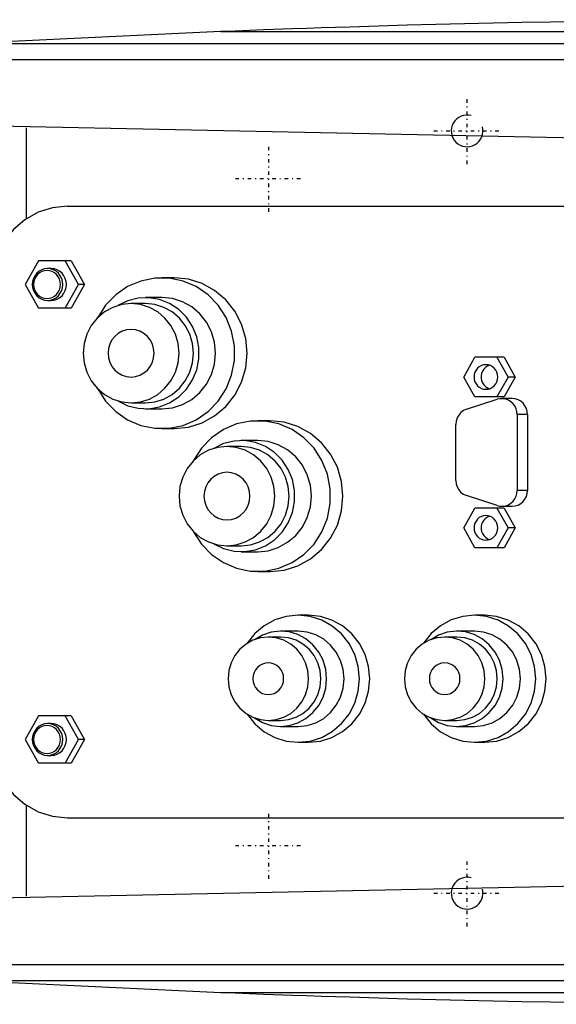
# Model space of a CAD drawing. Extents: x -702 to 168, y -90 to 90.
# Tile 2 of 5: x -556 to -489, y -62 to 62. Entities that reach past the tile are written whole.
import ezdxf

# ---------------------------------------------------------------- set-up
doc = ezdxf.new("R2010")
doc.units = 0
doc.linetypes.add('CENTER', pattern=[1.5, 0.45, -0.5, 0.05, -0.5])
for name, color, linetype in [('AM_0', 7, 'CONTINUOUS'), ('AM_10', 7, 'CONTINUOUS'), ('AM_7', 7, 'CENTER')]:
    doc.layers.add(name, color=color, linetype=linetype)

msp = doc.modelspace()

# ---------------------------------------------------------------- linework, layer by layer
at = {"layer": 'AM_0', "color": 7, "linetype": 'CONTINUOUS'}
for p, q in [((-531.04, 60.5), (-562.76, 59)), ((-531.04, 60.5), (-385.14, 60.5)), ((-562.76, 59), (-352.3, 59)), ((-594.4, 57), (-342.93, 57)), ((-598.5, 49.45), (-479.16, 47)), ((-555.5, 36.95), (-555.5, 48.38)), ((-550.34, 38.5), (-462.3, 38.5)), ((-554, 31.65), (-555.67, 28.65)), ((-549.88, 31.65), (-554, 31.65)), ((-548.98, 28.65), (-550.65, 31.65)), ((-549.88, 31.65), (-548.2, 28.65)), ((-552.41, 30.65), (-552.86, 30.65)), ((-555.67, 28.65), (-554, 25.65)), ((-550.65, 25.65), (-548.98, 28.65)), ((-548.2, 28.65), (-549.88, 25.65)), ((-548.2, 28.65), (-548.98, 28.65)), ((-536.9, 29.5), (-538.46, 29.5)), ((-552.86, 26.65), (-552.41, 26.65)), ((-540.53, 26.25), (-542.34, 26.25)), ((-538.46, 27), (-540.53, 27)), ((-549.88, 25.65), (-554, 25.65)), ((-500.43, 17), (-499.03, 19.5)), ((-495.34, 19.5), (-499.03, 19.5)), ((-496.24, 19.5), (-494.85, 17)), ((-495.34, 19.5), (-493.94, 17)), ((-499.03, 14.5), (-500.43, 17)), ((-494.85, 17), (-496.24, 14.5)), ((-493.94, 17), (-495.34, 14.5)), ((-493.94, 17), (-494.85, 17)), ((-542.34, 13.75), (-540.53, 13.75)), ((-500.08, 12.94), (-496.21, 14.19)), ((-495.34, 14.5), (-499.03, 14.5)), ((-494.32, 14.28), (-495.64, 14.28)), ((-540.53, 13), (-538.46, 13)), ((-524.83, 11.5), (-526.38, 11.5)), ((-493.71, 12.28), (-493.71, 2.72)), ((-492.39, 12.28), (-493.71, 12.28)), ((-492.39, 12.28), (-492.39, 2.72)), ((-538.46, 10.5), (-536.9, 10.5)), ((-501.43, 3.97), (-501.43, 11.03)), ((-526.38, 9), (-528.45, 9)), ((-528.45, 8.25), (-530.26, 8.25)), ((-492.39, 2.72), (-493.71, 2.72)), ((-496.21, 0.81), (-500.08, 2.06)), ((-500.43, -2), (-499.03, 0.5)), ((-495.34, 0.5), (-499.03, 0.5)), ((-496.24, 0.5), (-494.85, -2)), ((-495.64, 0.72), (-494.32, 0.72)), ((-495.34, 0.5), (-493.94, -2)), ((-499.03, -4.5), (-500.43, -2)), ((-494.85, -2), (-496.24, -4.5)), ((-493.94, -2), (-495.34, -4.5)), ((-493.94, -2), (-494.85, -2)), ((-530.26, -4.25), (-528.45, -4.25)), ((-495.34, -4.5), (-499.03, -4.5)), ((-528.45, -5), (-526.38, -5)), ((-526.38, -7.5), (-524.83, -7.5)), ((-520, -13), (-521.29, -13)), ((-497.78, -13), (-499.08, -13)), ((-523.49, -15.75), (-525.05, -15.75)), ((-521.29, -15), (-523.49, -15)), ((-501.28, -15.75), (-502.83, -15.75)), ((-499.08, -15), (-501.28, -15)), ((-554, -25.65), (-555.67, -28.65)), ((-549.88, -25.65), (-554, -25.65)), ((-548.98, -28.65), (-550.65, -25.65)), ((-549.88, -25.65), (-548.2, -28.65)), ((-552.41, -26.65), (-552.86, -26.65)), ((-525.05, -26.25), (-523.49, -26.25)), ((-523.49, -27), (-521.29, -27)), ((-502.83, -26.25), (-501.28, -26.25)), ((-501.28, -27), (-499.08, -27)), ((-555.67, -28.65), (-554, -31.65)), ((-550.65, -31.65), (-548.98, -28.65)), ((-548.2, -28.65), (-549.88, -31.65)), ((-548.2, -28.65), (-548.98, -28.65)), ((-521.29, -29), (-520, -29)), ((-499.08, -29), (-497.78, -29)), ((-552.86, -30.65), (-552.41, -30.65)), ((-549.88, -31.65), (-554, -31.65)), ((-555.5, -48.38), (-555.5, -36.95)), ((-550.34, -38.5), (-462.3, -38.5)), ((-479.16, -47), (-598.5, -49.45)), ((-594.4, -57), (-342.93, -57)), ((-562.76, -59), (-352.3, -59)), ((-562.76, -59), (-531.04, -60.5)), ((-531.04, -60.5), (-385.14, -60.5))]:
    msp.add_line(p, q, dxfattribs=at)
for points in [[(-550.34, 38.5), (-552.23, 38.31), (-554.04, 37.74), (-555.71, 36.81), (-557.17, 35.57), (-558.37, 34.06), (-559.26, 32.33), (-559.81, 30.45), (-560, 28.5)], [(-552.41, 26.65), (-552.03, 26.69), (-551.67, 26.8), (-551.34, 26.99), (-551.04, 27.24), (-550.8, 27.54), (-550.63, 27.88), (-550.52, 28.26), (-550.48, 28.65), (-550.52, 29.04), (-550.63, 29.42), (-550.8, 29.76), (-551.04, 30.06), (-551.34, 30.31), (-551.67, 30.5), (-552.03, 30.61), (-552.41, 30.65)], [(-546.55, 15.52), (-545.55, 13.97), (-544.28, 12.66), (-542.78, 11.62), (-541.12, 10.91), (-539.35, 10.55), (-537.56, 10.55), (-535.79, 10.91), (-534.13, 11.62), (-532.63, 12.66), (-531.36, 13.97), (-530.36, 15.52), (-529.68, 17.24), (-529.32, 19.07), (-529.32, 20.93), (-529.68, 22.76), (-530.36, 24.48), (-531.36, 26.03), (-532.63, 27.34), (-534.13, 28.38), (-535.79, 29.09), (-537.56, 29.45), (-539.35, 29.45), (-541.12, 29.09), (-542.78, 28.38), (-544.28, 27.34), (-545.55, 26.03), (-546.55, 24.48)], [(-536.9, 10.5), (-535.11, 10.68), (-533.39, 11.22), (-531.81, 12.1), (-530.42, 13.28), (-529.27, 14.72), (-528.43, 16.36), (-527.9, 18.15), (-527.73, 20), (-527.9, 21.85), (-528.43, 23.64), (-529.27, 25.28), (-530.42, 26.72), (-531.81, 27.9), (-533.39, 28.78), (-535.11, 29.32), (-536.9, 29.5)], [(-543.99, 13.99), (-542.76, 13.39), (-541.45, 13.06), (-540.09, 13.01), (-538.75, 13.25), (-537.49, 13.75), (-536.34, 14.5), (-535.37, 15.47), (-534.6, 16.63), (-534.07, 17.92), (-533.8, 19.3), (-533.8, 20.7), (-534.07, 22.08), (-534.6, 23.37), (-535.37, 24.53), (-536.34, 25.5), (-537.49, 26.25), (-538.75, 26.75), (-540.09, 26.99), (-541.45, 26.94), (-542.76, 26.61), (-543.99, 26.01)], [(-540.53, 13.75), (-539.35, 13.87), (-538.22, 14.23), (-537.17, 14.8), (-536.26, 15.58), (-535.51, 16.53), (-534.95, 17.61), (-534.61, 18.78), (-534.49, 20), (-534.61, 21.22), (-534.95, 22.39), (-535.51, 23.47), (-536.26, 24.42), (-537.17, 25.2), (-538.22, 25.77), (-539.35, 26.13), (-540.53, 26.25)], [(-538.46, 13), (-537.14, 13.13), (-535.87, 13.53), (-534.7, 14.18), (-533.68, 15.05), (-532.83, 16.11), (-532.21, 17.32), (-531.83, 18.63), (-531.7, 20), (-531.83, 21.37), (-532.21, 22.68), (-532.83, 23.89), (-533.68, 24.95), (-534.7, 25.82), (-535.87, 26.47), (-537.14, 26.87), (-538.46, 27)], [(-497.18, 18.48), (-497.45, 18.36), (-497.69, 18.19), (-497.9, 17.98), (-498.06, 17.72), (-498.17, 17.45), (-498.22, 17.15), (-498.22, 16.85), (-498.17, 16.55), (-498.06, 16.28), (-497.9, 16.02), (-497.69, 15.81), (-497.45, 15.64), (-497.18, 15.52)], [(-493.71, 12.28), (-493.74, 12.65), (-493.84, 13.01), (-494, 13.35), (-494.22, 13.64), (-494.49, 13.89), (-494.8, 14.08), (-495.14, 14.21), (-495.5, 14.27), (-495.86, 14.27), (-496.21, 14.19)], [(-492.39, 12.28), (-492.42, 12.67), (-492.53, 13.04), (-492.71, 13.39), (-492.95, 13.69), (-493.24, 13.94), (-493.58, 14.13), (-493.94, 14.24), (-494.32, 14.28)], [(-500.08, 12.94), (-500.45, 12.77), (-500.78, 12.53), (-501.06, 12.21), (-501.26, 11.85), (-501.39, 11.45), (-501.43, 11.03)], [(-534.47, -2.48), (-533.47, -4.03), (-532.2, -5.34), (-530.71, -6.38), (-529.05, -7.09), (-527.28, -7.45), (-525.48, -7.45), (-523.72, -7.09), (-522.06, -6.38), (-520.56, -5.34), (-519.29, -4.03), (-518.29, -2.48), (-517.6, -0.76), (-517.25, 1.07), (-517.25, 2.93), (-517.6, 4.76), (-518.29, 6.48), (-519.29, 8.03), (-520.56, 9.34), (-522.06, 10.38), (-523.72, 11.09), (-525.48, 11.45), (-527.28, 11.45), (-529.05, 11.09), (-530.71, 10.38), (-532.2, 9.34), (-533.47, 8.03), (-534.47, 6.48)], [(-524.83, -7.5), (-523.04, -7.32), (-521.32, -6.78), (-519.73, -5.9), (-518.34, -4.72), (-517.2, -3.28), (-516.35, -1.64), (-515.83, 0.15), (-515.65, 2), (-515.83, 3.85), (-516.35, 5.64), (-517.2, 7.28), (-518.34, 8.72), (-519.73, 9.9), (-521.32, 10.78), (-523.04, 11.32), (-524.83, 11.5)], [(-531.92, -4.01), (-530.69, -4.61), (-529.37, -4.94), (-528.02, -4.99), (-526.68, -4.75), (-525.41, -4.25), (-524.27, -3.5), (-523.29, -2.53), (-522.53, -1.37), (-522, -0.08), (-521.73, 1.3), (-521.73, 2.7), (-522, 4.08), (-522.53, 5.37), (-523.29, 6.53), (-524.27, 7.5), (-525.41, 8.25), (-526.68, 8.75), (-528.02, 8.99), (-529.37, 8.94), (-530.69, 8.61), (-531.92, 8.01)], [(-526.38, -5), (-525.06, -4.87), (-523.8, -4.47), (-522.63, -3.82), (-521.6, -2.95), (-520.76, -1.89), (-520.14, -0.68), (-519.75, 0.63), (-519.62, 2), (-519.75, 3.37), (-520.14, 4.68), (-520.76, 5.89), (-521.6, 6.95), (-522.63, 7.82), (-523.8, 8.47), (-525.06, 8.87), (-526.38, 9)], [(-528.45, -4.25), (-527.28, -4.13), (-526.14, -3.77), (-525.1, -3.2), (-524.18, -2.42), (-523.43, -1.47), (-522.88, -0.39), (-522.53, 0.78), (-522.42, 2), (-522.53, 3.22), (-522.88, 4.39), (-523.43, 5.47), (-524.18, 6.42), (-525.1, 7.2), (-526.14, 7.77), (-527.28, 8.13), (-528.45, 8.25)], [(-501.43, 3.97), (-501.39, 3.55), (-501.26, 3.15), (-501.06, 2.79), (-500.78, 2.47), (-500.45, 2.23), (-500.08, 2.06)], [(-496.21, 0.81), (-495.86, 0.73), (-495.5, 0.73), (-495.14, 0.79), (-494.8, 0.92), (-494.49, 1.11), (-494.22, 1.36), (-494, 1.65), (-493.84, 1.99), (-493.74, 2.35), (-493.71, 2.72)], [(-494.32, 0.72), (-493.94, 0.76), (-493.58, 0.87), (-493.24, 1.06), (-492.95, 1.31), (-492.71, 1.61), (-492.53, 1.96), (-492.42, 2.33), (-492.39, 2.72)], [(-497.18, -0.52), (-497.45, -0.64), (-497.69, -0.81), (-497.9, -1.02), (-498.06, -1.28), (-498.17, -1.55), (-498.22, -1.85), (-498.22, -2.15), (-498.17, -2.45), (-498.06, -2.72), (-497.9, -2.98), (-497.69, -3.19), (-497.45, -3.36), (-497.18, -3.48)], [(-527.7, -25.47), (-526.74, -26.68), (-525.56, -27.67), (-524.23, -28.4), (-522.78, -28.85), (-521.27, -29), (-519.77, -28.84), (-518.32, -28.38), (-516.99, -27.64), (-515.82, -26.65), (-514.86, -25.44), (-514.15, -24.06), (-513.71, -22.56), (-513.57, -21), (-513.71, -19.44), (-514.15, -17.94), (-514.86, -16.56), (-515.82, -15.35), (-516.99, -14.36), (-518.32, -13.62), (-519.77, -13.16), (-521.27, -13), (-522.78, -13.15), (-524.23, -13.6), (-525.56, -14.33), (-526.74, -15.32), (-527.7, -16.53)], [(-520, -29), (-518.49, -28.85), (-517.04, -28.39), (-515.71, -27.65), (-514.54, -26.66), (-513.57, -25.44), (-512.86, -24.06), (-512.42, -22.56), (-512.27, -21), (-512.42, -19.44), (-512.86, -17.94), (-513.57, -16.56), (-514.54, -15.34), (-515.71, -14.35), (-517.04, -13.61), (-518.49, -13.15), (-520, -13)], [(-505.48, -25.47), (-504.52, -26.68), (-503.35, -27.67), (-502.01, -28.4), (-500.56, -28.85), (-499.06, -29), (-497.55, -28.84), (-496.11, -28.38), (-494.77, -27.64), (-493.61, -26.65), (-492.65, -25.44), (-491.94, -24.06), (-491.5, -22.56), (-491.35, -21), (-491.5, -19.44), (-491.94, -17.94), (-492.65, -16.56), (-493.61, -15.35), (-494.77, -14.36), (-496.11, -13.62), (-497.55, -13.16), (-499.06, -13), (-500.56, -13.15), (-502.01, -13.6), (-503.35, -14.33), (-504.52, -15.32), (-505.48, -16.53)], [(-497.78, -29), (-496.28, -28.85), (-494.83, -28.39), (-493.49, -27.65), (-492.32, -26.66), (-491.36, -25.44), (-490.64, -24.06), (-490.2, -22.56), (-490.06, -21), (-490.2, -19.44), (-490.64, -17.94), (-491.36, -16.56), (-492.32, -15.34), (-493.49, -14.35), (-494.83, -13.61), (-496.28, -13.15), (-497.78, -13)], [(-526.81, -25.92), (-525.8, -26.5), (-524.71, -26.87), (-523.57, -27), (-522.43, -26.9), (-521.33, -26.57), (-520.32, -26.02), (-519.42, -25.27), (-518.69, -24.36), (-518.15, -23.32), (-517.81, -22.18), (-517.7, -21), (-517.81, -19.82), (-518.15, -18.68), (-518.69, -17.64), (-519.42, -16.73), (-520.32, -15.98), (-521.33, -15.43), (-522.43, -15.1), (-523.57, -15), (-524.71, -15.13), (-525.8, -15.5), (-526.81, -16.08)], [(-523.49, -26.25), (-522.5, -26.15), (-521.55, -25.85), (-520.68, -25.37), (-519.91, -24.71), (-519.28, -23.92), (-518.81, -23.01), (-518.52, -22.02), (-518.42, -21), (-518.52, -19.98), (-518.81, -18.99), (-519.28, -18.08), (-519.91, -17.29), (-520.68, -16.63), (-521.55, -16.15), (-522.5, -15.85), (-523.49, -15.75)], [(-521.29, -27), (-520.16, -26.88), (-519.08, -26.54), (-518.07, -25.99), (-517.2, -25.24), (-516.48, -24.33), (-515.94, -23.3), (-515.61, -22.17), (-515.5, -21), (-515.61, -19.83), (-515.94, -18.7), (-516.48, -17.67), (-517.2, -16.76), (-518.07, -16.01), (-519.08, -15.46), (-520.16, -15.12), (-521.29, -15)], [(-504.59, -25.92), (-503.59, -26.5), (-502.5, -26.87), (-501.36, -27), (-500.22, -26.9), (-499.12, -26.57), (-498.1, -26.02), (-497.21, -25.27), (-496.48, -24.36), (-495.93, -23.32), (-495.6, -22.18), (-495.48, -21), (-495.6, -19.82), (-495.93, -18.68), (-496.48, -17.64), (-497.21, -16.73), (-498.1, -15.98), (-499.12, -15.43), (-500.22, -15.1), (-501.36, -15), (-502.5, -15.13), (-503.59, -15.5), (-504.59, -16.08)], [(-501.28, -26.25), (-500.29, -26.15), (-499.34, -25.85), (-498.46, -25.37), (-497.69, -24.71), (-497.06, -23.92), (-496.59, -23.01), (-496.3, -22.02), (-496.21, -21), (-496.3, -19.98), (-496.59, -18.99), (-497.06, -18.08), (-497.69, -17.29), (-498.46, -16.63), (-499.34, -16.15), (-500.29, -15.85), (-501.28, -15.75)], [(-499.08, -27), (-497.95, -26.88), (-496.86, -26.54), (-495.86, -25.99), (-494.98, -25.24), (-494.26, -24.33), (-493.72, -23.3), (-493.39, -22.17), (-493.28, -21), (-493.39, -19.83), (-493.72, -18.7), (-494.26, -17.67), (-494.98, -16.76), (-495.86, -16.01), (-496.86, -15.46), (-497.95, -15.12), (-499.08, -15)], [(-552.41, -30.65), (-552.03, -30.61), (-551.67, -30.5), (-551.34, -30.31), (-551.04, -30.06), (-550.8, -29.76), (-550.63, -29.42), (-550.52, -29.04), (-550.48, -28.65), (-550.52, -28.26), (-550.63, -27.88), (-550.8, -27.54), (-551.04, -27.24), (-551.34, -26.99), (-551.67, -26.8), (-552.03, -26.69), (-552.41, -26.65)], [(-560, -28.5), (-559.81, -30.45), (-559.26, -32.33), (-558.37, -34.06), (-557.17, -35.57), (-555.71, -36.81), (-554.04, -37.74), (-552.23, -38.31), (-550.34, -38.5)]]:
    msp.add_lwpolyline(points, dxfattribs=at)
for points in [[(-552.86, 30.65), (-553.24, 30.61), (-553.6, 30.5), (-553.94, 30.31), (-554.23, 30.06), (-554.47, 29.76), (-554.65, 29.42), (-554.76, 29.04), (-554.8, 28.65), (-554.76, 28.26), (-554.65, 27.88), (-554.47, 27.54), (-554.23, 27.24), (-553.94, 26.99), (-553.6, 26.8), (-553.24, 26.69), (-552.86, 26.65), (-552.49, 26.69), (-552.12, 26.8), (-551.79, 26.99), (-551.5, 27.24), (-551.26, 27.54), (-551.08, 27.88), (-550.97, 28.26), (-550.93, 28.65), (-550.97, 29.04), (-551.08, 29.42), (-551.26, 29.76), (-551.5, 30.06), (-551.79, 30.31), (-552.12, 30.5), (-552.49, 30.61)], [(-552.93, 26.9), (-552.6, 26.93), (-552.28, 27.03), (-551.99, 27.19), (-551.73, 27.41), (-551.52, 27.68), (-551.37, 27.98), (-551.27, 28.31), (-551.24, 28.65), (-551.27, 28.99), (-551.37, 29.32), (-551.52, 29.62), (-551.73, 29.89), (-551.99, 30.11), (-552.28, 30.27), (-552.6, 30.37), (-552.93, 30.4), (-553.26, 30.37), (-553.58, 30.27), (-553.87, 30.11), (-554.12, 29.89), (-554.33, 29.62), (-554.49, 29.32), (-554.59, 28.99), (-554.62, 28.65), (-554.59, 28.31), (-554.49, 27.98), (-554.33, 27.68), (-554.12, 27.41), (-553.87, 27.19), (-553.58, 27.03), (-553.26, 26.93)], [(-542.34, 26.25), (-543.52, 26.13), (-544.65, 25.77), (-545.69, 25.2), (-546.61, 24.42), (-547.36, 23.47), (-547.92, 22.39), (-548.26, 21.22), (-548.38, 20), (-548.26, 18.78), (-547.92, 17.61), (-547.36, 16.53), (-546.61, 15.58), (-545.69, 14.8), (-544.65, 14.23), (-543.52, 13.87), (-542.34, 13.75), (-541.16, 13.87), (-540.03, 14.23), (-538.98, 14.8), (-538.07, 15.58), (-537.32, 16.53), (-536.76, 17.61), (-536.42, 18.78), (-536.3, 20), (-536.42, 21.22), (-536.76, 22.39), (-537.32, 23.47), (-538.07, 24.42), (-538.98, 25.2), (-540.03, 25.77), (-541.16, 26.13)], [(-542.34, 23), (-542.9, 22.94), (-543.45, 22.77), (-543.95, 22.49), (-544.39, 22.12), (-544.75, 21.67), (-545.02, 21.15), (-545.18, 20.59), (-545.24, 20), (-545.18, 19.41), (-545.02, 18.85), (-544.75, 18.33), (-544.39, 17.88), (-543.95, 17.51), (-543.45, 17.23), (-542.9, 17.06), (-542.34, 17), (-541.77, 17.06), (-541.23, 17.23), (-540.73, 17.51), (-540.29, 17.88), (-539.93, 18.33), (-539.66, 18.85), (-539.5, 19.41), (-539.44, 20), (-539.5, 20.59), (-539.66, 21.15), (-539.93, 21.67), (-540.29, 22.12), (-540.73, 22.49), (-541.23, 22.77), (-541.77, 22.94)], [(-497.64, 18.55), (-497.93, 18.52), (-498.21, 18.43), (-498.47, 18.29), (-498.7, 18.1), (-498.88, 17.86), (-499.02, 17.59), (-499.11, 17.3), (-499.13, 17), (-499.11, 16.7), (-499.02, 16.41), (-498.88, 16.14), (-498.7, 15.9), (-498.47, 15.71), (-498.21, 15.57), (-497.93, 15.48), (-497.64, 15.45), (-497.35, 15.48), (-497.06, 15.57), (-496.81, 15.71), (-496.58, 15.9), (-496.39, 16.14), (-496.25, 16.41), (-496.17, 16.7), (-496.14, 17), (-496.17, 17.3), (-496.25, 17.59), (-496.39, 17.86), (-496.58, 18.1), (-496.81, 18.29), (-497.06, 18.43), (-497.35, 18.52)], [(-530.26, 8.25), (-531.44, 8.13), (-532.58, 7.77), (-533.62, 7.2), (-534.53, 6.42), (-535.28, 5.47), (-535.84, 4.39), (-536.19, 3.22), (-536.3, 2), (-536.19, 0.78), (-535.84, -0.39), (-535.28, -1.47), (-534.53, -2.42), (-533.62, -3.2), (-532.58, -3.77), (-531.44, -4.13), (-530.26, -4.25), (-529.09, -4.13), (-527.95, -3.77), (-526.91, -3.2), (-526, -2.42), (-525.25, -1.47), (-524.69, -0.39), (-524.34, 0.78), (-524.23, 2), (-524.34, 3.22), (-524.69, 4.39), (-525.25, 5.47), (-526, 6.42), (-526.91, 7.2), (-527.95, 7.77), (-529.09, 8.13)], [(-530.26, 5), (-530.83, 4.94), (-531.37, 4.77), (-531.87, 4.49), (-532.31, 4.12), (-532.67, 3.67), (-532.94, 3.15), (-533.11, 2.59), (-533.16, 2), (-533.11, 1.41), (-532.94, 0.85), (-532.67, 0.33), (-532.31, -0.12), (-531.87, -0.49), (-531.37, -0.77), (-530.83, -0.94), (-530.26, -1), (-529.7, -0.94), (-529.16, -0.77), (-528.65, -0.49), (-528.22, -0.12), (-527.86, 0.33), (-527.59, 0.85), (-527.42, 1.41), (-527.37, 2), (-527.42, 2.59), (-527.59, 3.15), (-527.86, 3.67), (-528.22, 4.12), (-528.65, 4.49), (-529.16, 4.77), (-529.7, 4.94)], [(-497.64, -0.45), (-497.93, -0.48), (-498.21, -0.57), (-498.47, -0.71), (-498.7, -0.9), (-498.88, -1.14), (-499.02, -1.41), (-499.11, -1.7), (-499.13, -2), (-499.11, -2.3), (-499.02, -2.59), (-498.88, -2.86), (-498.7, -3.1), (-498.47, -3.29), (-498.21, -3.43), (-497.93, -3.52), (-497.64, -3.55), (-497.35, -3.52), (-497.06, -3.43), (-496.81, -3.29), (-496.58, -3.1), (-496.39, -2.86), (-496.25, -2.59), (-496.17, -2.3), (-496.14, -2), (-496.17, -1.7), (-496.25, -1.41), (-496.39, -1.14), (-496.58, -0.9), (-496.81, -0.71), (-497.06, -0.57), (-497.35, -0.48)], [(-525.05, -15.75), (-526.04, -15.85), (-526.99, -16.15), (-527.86, -16.63), (-528.63, -17.29), (-529.26, -18.08), (-529.73, -18.99), (-530.02, -19.98), (-530.12, -21), (-530.02, -22.02), (-529.73, -23.01), (-529.26, -23.92), (-528.63, -24.71), (-527.86, -25.37), (-526.99, -25.85), (-526.04, -26.15), (-525.05, -26.25), (-524.06, -26.15), (-523.11, -25.85), (-522.23, -25.37), (-521.46, -24.71), (-520.83, -23.92), (-520.36, -23.01), (-520.07, -22.02), (-519.98, -21), (-520.07, -19.98), (-520.36, -18.99), (-520.83, -18.08), (-521.46, -17.29), (-522.23, -16.63), (-523.11, -16.15), (-524.06, -15.85)], [(-502.83, -15.75), (-503.82, -15.85), (-504.77, -16.15), (-505.65, -16.63), (-506.42, -17.29), (-507.05, -18.08), (-507.52, -18.99), (-507.8, -19.98), (-507.9, -21), (-507.8, -22.02), (-507.52, -23.01), (-507.05, -23.92), (-506.42, -24.71), (-505.65, -25.37), (-504.77, -25.85), (-503.82, -26.15), (-502.83, -26.25), (-501.84, -26.15), (-500.89, -25.85), (-500.01, -25.37), (-499.24, -24.71), (-498.61, -23.92), (-498.15, -23.01), (-497.86, -22.02), (-497.76, -21), (-497.86, -19.98), (-498.15, -18.99), (-498.61, -18.08), (-499.24, -17.29), (-500.01, -16.63), (-500.89, -16.15), (-501.84, -15.85)], [(-525.05, -19), (-525.42, -19.04), (-525.79, -19.15), (-526.12, -19.34), (-526.41, -19.59), (-526.65, -19.89), (-526.83, -20.23), (-526.94, -20.61), (-526.98, -21), (-526.94, -21.39), (-526.83, -21.77), (-526.65, -22.11), (-526.41, -22.41), (-526.12, -22.66), (-525.79, -22.85), (-525.42, -22.96), (-525.05, -23), (-524.67, -22.96), (-524.31, -22.85), (-523.97, -22.66), (-523.68, -22.41), (-523.44, -22.11), (-523.26, -21.77), (-523.15, -21.39), (-523.12, -21), (-523.15, -20.61), (-523.26, -20.23), (-523.44, -19.89), (-523.68, -19.59), (-523.97, -19.34), (-524.31, -19.15), (-524.67, -19.04)], [(-502.83, -19), (-503.21, -19.04), (-503.57, -19.15), (-503.9, -19.34), (-504.2, -19.59), (-504.44, -19.89), (-504.62, -20.23), (-504.73, -20.61), (-504.76, -21), (-504.73, -21.39), (-504.62, -21.77), (-504.44, -22.11), (-504.2, -22.41), (-503.9, -22.66), (-503.57, -22.85), (-503.21, -22.96), (-502.83, -23), (-502.45, -22.96), (-502.09, -22.85), (-501.76, -22.66), (-501.46, -22.41), (-501.22, -22.11), (-501.05, -21.77), (-500.94, -21.39), (-500.9, -21), (-500.94, -20.61), (-501.05, -20.23), (-501.22, -19.89), (-501.46, -19.59), (-501.76, -19.34), (-502.09, -19.15), (-502.45, -19.04)], [(-552.86, -26.65), (-553.24, -26.69), (-553.6, -26.8), (-553.94, -26.99), (-554.23, -27.24), (-554.47, -27.54), (-554.65, -27.88), (-554.76, -28.26), (-554.8, -28.65), (-554.76, -29.04), (-554.65, -29.42), (-554.47, -29.76), (-554.23, -30.06), (-553.94, -30.31), (-553.6, -30.5), (-553.24, -30.61), (-552.86, -30.65), (-552.49, -30.61), (-552.12, -30.5), (-551.79, -30.31), (-551.5, -30.06), (-551.26, -29.76), (-551.08, -29.42), (-550.97, -29.04), (-550.93, -28.65), (-550.97, -28.26), (-551.08, -27.88), (-551.26, -27.54), (-551.5, -27.24), (-551.79, -26.99), (-552.12, -26.8), (-552.49, -26.69)], [(-552.93, -30.4), (-552.6, -30.37), (-552.28, -30.27), (-551.99, -30.11), (-551.73, -29.89), (-551.52, -29.62), (-551.37, -29.32), (-551.27, -28.99), (-551.24, -28.65), (-551.27, -28.31), (-551.37, -27.98), (-551.52, -27.68), (-551.73, -27.41), (-551.99, -27.19), (-552.28, -27.03), (-552.6, -26.93), (-552.93, -26.9), (-553.26, -26.93), (-553.58, -27.03), (-553.87, -27.19), (-554.12, -27.41), (-554.33, -27.68), (-554.49, -27.98), (-554.59, -28.31), (-554.62, -28.65), (-554.59, -28.99), (-554.49, -29.32), (-554.33, -29.62), (-554.12, -29.89), (-553.87, -30.11), (-553.58, -30.27), (-553.26, -30.37)]]:
    msp.add_lwpolyline(points, close=True, dxfattribs=at)
for points in [[(-466, 62, 0), (-467.81, 61.99, 0), (-471.42, 61.96, 0), (-475.04, 61.92, 0), (-476.84, 61.9, 0), (-478.65, 61.87, 0), (-482.26, 61.82, 0), (-485.88, 61.77, 0), (-489.49, 61.7, 0), (-493.11, 61.63, 0), (-496.72, 61.56, 0), (-498.53, 61.51, 0), (-500.33, 61.47, 0), (-503.95, 61.38, 0), (-507.56, 61.29, 0), (-511.17, 61.18, 0), (-514.79, 61.07, 0), (-518.4, 60.96, 0), (-520.21, 60.9, 0), (-522.01, 60.83, 0), (-525.62, 60.71, 0), (-529.24, 60.57, 0), (-531.04, 60.5, 0)], [(-531.04, -60.5, 0), (-529.24, -60.57, 0), (-525.62, -60.71, 0), (-522.01, -60.83, 0), (-520.21, -60.9, 0), (-518.4, -60.96, 0), (-514.79, -61.07, 0), (-511.17, -61.18, 0), (-507.56, -61.29, 0), (-503.95, -61.38, 0), (-500.33, -61.47, 0), (-498.53, -61.51, 0), (-496.72, -61.56, 0), (-493.11, -61.63, 0), (-489.49, -61.7, 0), (-485.88, -61.77, 0), (-482.26, -61.82, 0), (-478.65, -61.87, 0), (-476.84, -61.9, 0), (-475.04, -61.92, 0), (-471.42, -61.96, 0), (-467.81, -61.99, 0), (-466, -62, 0)]]:
    msp.add_polyline3d(points, dxfattribs=at)
at = {"layer": 'AM_10', "color": 7, "linetype": 'CONTINUOUS'}
for centre in [(-500, 48), (-500, -48)]:
    msp.add_arc(centre, 2, 75, 15, dxfattribs=at)
at = {"layer": 'AM_7', "color": 4, "linetype": 'CENTER'}
for p, q in [((-500, 43.8), (-500, 52.2)), ((-504.2, 48), (-495.8, 48)), ((-525, 37.8), (-525, 46.2)), ((-529.2, 42), (-520.8, 42)), ((-525, -46.2), (-525, -37.8)), ((-529.2, -42), (-520.8, -42)), ((-500, -52.2), (-500, -43.8)), ((-504.2, -48), (-495.8, -48))]:
    msp.add_line(p, q, dxfattribs=at)

doc.saveas('drawing.dxf')
